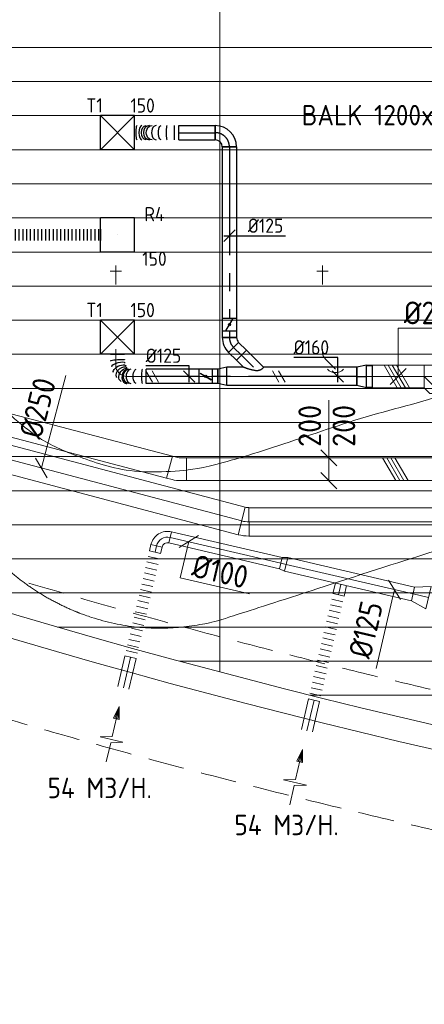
# Model space of a CAD drawing. Header units: millimetres. Extents: x -74969 to 28416, y 4400 to 50969.
# Tile 7 of 32: x -65470 to -61912, y 6383 to 15047. Entities that reach past the tile are written whole.
import ezdxf
from ezdxf.enums import TextEntityAlignment as Align

# ---------------------------------------------------------------- set-up
doc = ezdxf.new("R2010")
doc.units = ezdxf.units.MM
doc.header["$LTSCALE"] = 50
doc.linetypes.add('CENTER2', pattern=[28.575, 19.05, -3.175, 3.175, -3.175])
doc.linetypes.add('HIDDEN', pattern=[9.525, 6.35, -3.175])
for name, color, linetype in [('4plfd', 254, 'Continuous'), ('WL570---_RETOUR', 100, 'Continuous'), ('WL570---_RETOUR_RST', 3, 'Continuous'), ('WL570---_RETOUR_RST_HL', 1, 'Continuous'), ('WL570---_TOEVOER', 200, 'Continuous'), ('WL570---_TOEVOER_HL', 1, 'Continuous'), ('WL570---_TOEVOER_RST', 3, 'Continuous'), ('WL570---_TOEVOER_RST_HL', 1, 'Continuous'), ('WM570---_RETOUR_PR', 2, 'Continuous'), ('WM570---_RETOUR_RST_PR', 1, 'Continuous'), ('WM570---_TOEVOER', 2, 'Continuous'), ('WM570---_TOEVOER_PR', 2, 'Continuous'), ('WM570---_TOEVOER_RST_PR', 1, 'Continuous')]:
    doc.layers.add(name, color=color, linetype=linetype)
for name, color, linetype, lineweight in [('WL570---_BESTAAND-HARTLIJN', 161, 'Continuous', 0), ('WL570---_BESTAAND-MAATVOERING', 161, 'Continuous', 0), ('WL570---_BESTAAND-RETOUR', 100, 'Continuous', 0), ('WL570---_BESTAAND-TOEVOER', 200, 'Continuous', 0), ('WL570---_DEMONTEREN', 10, 'Continuous', 0)]:
    doc.layers.add(name, color=color, linetype=linetype, lineweight=lineweight)
doc.layers.get('WL570---_DEMONTEREN').off()
doc.styles.add('BURO-025', font='ISO96.shx', dxfattribs={"height": 125})
doc.styles.add('ISO', font='ISO', dxfattribs={"height": 162})
doc.styles.add('MAATVOERING', font='ISO')

# ---------------------------------------------------------------- blocks, each defined once
blk = doc.blocks.new('OTS20020020000H')
blk.add_lwpolyline([(-150, -100), (150, -100), (150, 100), (100, 150), (-100, 150), (-150, 100)], close=True)
at = {"layer": 'WL570---_BESTAAND-HARTLIJN'}
blk.add_line((-150, 0), (150, 0), dxfattribs=at)
at = {"layer": 'WL570---_BESTAAND-RETOUR'}
blk.add_lwpolyline([(-150, 0), (0, 150), (150, 0)], dxfattribs=at)
blk = doc.blocks.new('OSV20012501390G')
blk.add_lwpolyline([(0, -100), (140, -62.5), (140, 62.5), (0, 100)], close=True)
at = {"layer": 'WL570---_BESTAAND-HARTLIJN'}
blk.add_line((0, 0), (140, 0), dxfattribs=at)
blk = doc.blocks.new('KARO')
for p, q in [((1, 0.5), (0, 0.5)), ((0, -0.5), (1, -0.5))]:
    blk.add_line(p, q)
at = {"invisible_edges": 15}
blk.add_3dface([(0, 0.5), (0, -0.5), (1, -0.5), (1, 0.5)], dxfattribs=at)
at = {"layer": 'WL570---_BESTAAND-HARTLIJN'}
blk.add_line((0, 0), (1, 0), dxfattribs=at)
blk = doc.blocks.new('OSV1251000460G')
blk.add_lwpolyline([(0, -62.5), (46.7, -50), (46.7, 50), (0, 62.5)], close=True)
at = {"layer": 'WL570---_BESTAAND-HARTLIJN'}
blk.add_line((0, 0), (46.7, 0), dxfattribs=at)
blk = doc.blocks.new('OBO10000045H')
blk.add_lwpolyline([(50, -41.4, 0.198912), (6.1, 64.6), (-64.6, -6.1, -0.198912), (-50, -41.4)], format="xyb", close=True)
at = {"invisible_edges": 15}
for points in [[(-61.7, -9.3), (14.9, 55), (6.1, 64.6), (-64.6, -6.1)], [(-59, -12.7), (22.9, 44.6), (14.9, 55), (-61.7, -9.3)], [(-56.7, -16.4), (29.9, 33.6), (22.9, 44.6), (-59, -12.7)], [(-54.7, -20.3), (35.9, 22), (29.9, 33.6), (-56.7, -16.4)], [(-53, -24.3), (41, 9.9), (35.9, 22), (-54.7, -20.3)], [(-51.7, -28.5), (44.9, -2.6), (41, 9.9), (-53, -24.3)], [(-50.8, -32.7), (47.7, -15.4), (44.9, -2.6), (-51.7, -28.5)], [(-50.2, -37.1), (49.4, -28.3), (47.7, -15.4), (-50.8, -32.7)], [(-50, -41.4), (50, -41.4), (49.4, -28.3), (-50.2, -37.1)]]:
    blk.add_3dface(points, dxfattribs=at)
at = {"layer": 'WL570---_BESTAAND-HARTLIJN'}
blk.add_arc((-100, -41.4), 100, 0, 45, dxfattribs=at)
blk = doc.blocks.new('OZA1250100045R')
blk.add_lwpolyline([(70.7, 0), (106.1, 35.4), (35.4, 106.1), (-70.7, 0)])
at = {"layer": 'WL570---_BESTAAND-HARTLIJN'}
blk.add_line((0, 0), (70.7, 70.7), dxfattribs=at)
at = {"layer": 'WL570---_BESTAAND-TOEVOER'}
blk.add_arc((0, 70.7), 100, 225, 315, dxfattribs=at)
blk = doc.blocks.new('MVLINE')
blk.add_line((35.4, -35.4), (-35.4, 35.4))
blk = doc.blocks.new('OBO10000090ZE')
blk.add_lwpolyline([(-50, 0), (50, 0), (50, 100, 1), (-50, 100)], format="xyb", close=True)
at = {"layer": 'WL570---_BESTAAND-HARTLIJN'}
for points in [[(-50, 100), (50, 100)], [(0, 0), (0, 150)]]:
    blk.add_lwpolyline(points, dxfattribs=at)
blk = doc.blocks.new('OBO10000090H')
blk.add_lwpolyline([(50, -100, 0.414214), (-100, 50), (-100, -50, -0.414214), (-50, -100)], format="xyb", close=True)
at = {"invisible_edges": 15}
for points in [[(-91.3, -50.8), (-74, 47.7), (-100, 50), (-100, -50)], [(-82.9, -53), (-48.7, 41), (-74, 47.7), (-91.3, -50.8)], [(-75, -56.7), (-25, 29.9), (-48.7, 41), (-82.9, -53)], [(-67.9, -61.7), (-3.6, 14.9), (-25, 29.9), (-75, -56.7)], [(-61.7, -67.9), (14.9, -3.6), (-3.6, 14.9), (-67.9, -61.7)], [(-56.7, -75), (29.9, -25), (14.9, -3.6), (-61.7, -67.9)], [(-53, -82.9), (41, -48.7), (29.9, -25), (-56.7, -75)], [(-50.8, -91.3), (47.7, -74), (41, -48.7), (-53, -82.9)], [(-50, -100), (50, -100), (47.7, -74), (-50.8, -91.3)]]:
    blk.add_3dface(points, dxfattribs=at)
at = {"layer": 'WL570---_BESTAAND-HARTLIJN'}
blk.add_arc((-100, -100), 100, 0, 90, dxfattribs=at)
blk = doc.blocks.new('FLLINE100')
blk.add_line((0, -50), (0, 50))
blk = doc.blocks.new('OEX10000100000')
at = {"rotation": 90}
for p in [(0, -50), (0, -100), (0, -150), (0, -200), (0, -250), (0, -300), (0, -350), (0, -400), (0, -450), (0, -500), (0, -550), (0, -600), (0, -650), (0, -700), (0, -750), (0, -800), (0, -850), (0, -900), (0, -950), (0, -1000)]:
    blk.add_blockref('FLLINE100', p, dxfattribs=at)
blk = doc.blocks.new('AFZPIJL')
for points in [[(0, -10), (0, -6.52), (-2.06, -5.97), (2.06, -5.97), (0, -5.41), (0, 0)], [(-0.26, -2.22), (0, 0)], [(0.26, -2.22), (0, 0)]]:
    blk.add_lwpolyline(points)
blk.add_lwpolyline([(0.52, -2.22), (-0.52, -2.22), (0, 0)], close=True)
blk = doc.blocks.new('OBO25000015H')
blk.add_lwpolyline([(125, -32.9, 0.065543), (112.2, 64.1), (-129.3, -0.6, -0.065543), (-125, -32.9)], format="xyb", close=True)
at = {"invisible_edges": 15}
for points in [[(-128.4, -4.1), (114.9, 53.6), (112.2, 64.1), (-129.3, -0.6)], [(-127.6, -7.6), (117.3, 42.9), (114.9, 53.6), (-128.4, -4.1)], [(-126.9, -11.2), (119.3, 32.2), (117.3, 42.9), (-127.6, -7.6)], [(-126.3, -14.8), (121, 21.4), (119.3, 32.2), (-126.9, -11.2)], [(-125.8, -18.4), (122.5, 10.6), (121, 21.4), (-126.3, -14.8)], [(-125.5, -22), (123.6, -0.2), (122.5, 10.6), (-125.8, -18.4)], [(-125.2, -25.6), (124.4, -11.1), (123.6, -0.2), (-125.5, -22)], [(-125.1, -29.3), (124.8, -22), (124.4, -11.1), (-125.2, -25.6)], [(-125, -32.9), (125, -32.9), (124.8, -22), (-125.1, -29.3)]]:
    blk.add_3dface(points, dxfattribs=at)
at = {"layer": 'WL570---_BESTAAND-HARTLIJN'}
blk.add_arc((-250, -32.9), 250, 0, 15, dxfattribs=at)
blk = doc.blocks.new('KARH')
for p, q in [((1, 0.5), (0, 0.5)), ((0, -0.5), (1, -0.5))]:
    blk.add_line(p, q)
at = {"invisible_edges": 15}
blk.add_3dface([(0, 0.5), (0, -0.5), (1, -0.5), (1, 0.5)], dxfattribs=at)
blk = doc.blocks.new('VBO20020000050151-100')
blk.add_lwpolyline([(-100, -76.3), (100, -76.3), (100, -26.3, 0.065543), (89.8, 51.3), (76.8, 99.6), (-116.3, 47.8), (-103.4, -0.4, -0.065543), (-100, -26.3)], format="xyb", close=True)
blk = doc.blocks.new('UISO')
for p, q in [((0, 0.18), (1, 0.757)), ((0, 0), (1, 0.577))]:
    blk.add_line(p, q)
at = {"layer": 'WL570---_BESTAAND-TOEVOER'}
for p, q in [((0, 0.36), (1, 0.937)), ((0, -0.18), (1, 0.397))]:
    blk.add_line(p, q, dxfattribs=at)
blk = doc.blocks.new('Groep-22')
at = {"color": 8, "linetype": 'Continuous', "lineweight": 13}
for p, q in [((-51351, 14802.4), (-72801, 14802.4)), ((-51351, 14502.4), (-72801, 14502.4)), ((-51351, 14202.4), (-72801, 14202.4)), ((-51351, 13902.4), (-72801, 13902.4)), ((-51351, 13602.4), (-72801, 13602.4)), ((-72801, 13302.4), (-51351, 13302.4)), ((-72801, 13002.4), (-51351, 13002.4)), ((-72801, 12702.4), (-51351, 12702.4)), ((-72801, 12402.4), (-51351, 12402.4)), ((-72108.6, 12102.4), (-51351, 12102.4))]:
    blk.add_line(p, q, dxfattribs=at)
blk = doc.blocks.new('Block plafond 6e verd zuid')
at = {"color": 8, "linetype": 'Continuous', "lineweight": 13}
for p, q in [((8925, 75.1), (8925, -9320.2)), ((1422.7, -6824.9), (21450, -6824.9)), ((2180.1, -7124.9), (21450, -7124.9)), ((2967.5, -7424.9), (21450, -7424.9)), ((3788.2, -7724.9), (21450, -7724.9)), ((4646, -8024.9), (21450, -8024.9)), ((7125, -8024.9), (8925, -8024.9)), ((8925, -8024.9), (8925, -8324.9)), ((5546.1, -8324.9), (21450, -8324.9)), ((7125, -8324.9), (10725, -8324.9)), ((8925, -8324.9), (7125, -8324.9)), ((6494.3, -8624.9), (21450, -8624.9)), ((7498.7, -8924.9), (21450, -8924.9)), ((8569.2, -9224.9), (21450, -9224.9)), ((9719.7, -9524.9), (21450, -9524.9))]:
    blk.add_line(p, q, dxfattribs=at)
for radius, start in [(63341, 246.630126), (63550.8, 246.71186)]:
    blk.add_arc((25125.2, 51914.1), radius, start, 266.673723, dxfattribs=at)
at = {"layer": '4plfd', "linetype": 'Continuous', "lineweight": 13}
blk.add_open_spline([(11606, -1365), (11606, -3997.1), (11606, -6629.3), (10312.7, -7046.2), (9019.5, -7463.1), (8365.7, -7634), (7500.2, -7379.5), (7097.2, -7088.7), (6764.7, -6720.2), (6576.2, -6413.7), (6422.7, -5957.4), (6405.9, -5559.5), (6405.9, -6007.2), (6405.9, -6454.9), (6405.9, -6856.9), (6424.7, -7266.4), (6501.8, -7568.3), (6660.3, -7939.4), (6992.5, -8370.9), (7320.8, -8626.8), (7706.6, -8819.7), (8119.4, -8926.6), (8520.6, -8940.1), (8900.6, -8880.3), (9032, -8828.9), (11074.2, -8171.5), (13116.3, -7514.1), (13380.9, -5907.3), (13645.5, -4300.4), (13990.7, -4357.2), (14335.8, -4414.1), (14519.7, -3298.4), (14703.7, -2182.6), (14834, -1785.9), (14998.5, -1640.8), (15158.8, -1512.8), (15312.3, -1434.1), (15471.1, -1386.1), (15565, -1368.7), (15656, -1364.9), (13631, -1364.9), (11606, -1365)], degree=2, knots=[0, 0, 0, 1, 1, 2, 2, 3, 4, 5, 6, 7, 8, 8, 9, 9, 10, 11, 12, 13, 14, 15, 16, 17, 18, 19, 19, 20, 20, 21, 21, 22, 22, 23, 23, 24, 25, 26, 27, 28, 29, 29, 30, 30, 30], dxfattribs=at)
at = {"color": 8}
blk.add_blockref('Groep-22', (72801, -18627.4), dxfattribs=at)
blk = doc.blocks.new('*U217')
at = {"color": 0, "ltscale": 10}
for p, q in [((150, 150, -2500), (-150, 150, -2500)), ((-150, -150, -2500), (-150, 150, -2500)), ((150, -150, -2500), (-150, 150, -2500)), ((-150, -150, -2500), (150, 150, -2500)), ((150, -150, -2500), (150, 150, -2500)), ((150, -150, -2500), (-150, -150, -2500))]:
    blk.add_line(p, q, dxfattribs=at)
at = {"layer": 'WL570---_TOEVOER_RST_HL', "linetype": 'CENTER2'}
blk.add_circle((0, 0, -2500), 0.075, dxfattribs=at)
at = {"layer": 'WL570---_TOEVOER_RST', "color": 2, "style": 'BURO-025'}
for tag in ['MC', 'Q']:
    blk.add_attdef(tag, text='', height=125, dxfattribs=at).set_placement((0, 0), align=Align.MIDDLE)
at = {"layer": 'WM570---_TOEVOER_RST_PR', "color": 2, "style": 'BURO-025'}
blk.add_attdef('POSNR', text='', height=125, dxfattribs=at).set_placement((0, 0), align=Align.MIDDLE)
blk = doc.blocks.new('*U270')
at = {"color": 0, "ltscale": 10}
for p, q in [((0, 80, -2700), (1141.7, 80, -2700)), ((0, -80, -2700), (0, 80, -2700)), ((1141.7, 80, -2700), (1141.7, -80, -2700)), ((0, -80, -2700), (819.5, -80, -2700)), ((996.3, -80, -2700), (1141.7, -80, -2700))]:
    blk.add_line(p, q, dxfattribs=at)
at = {"layer": 'WL570---_TOEVOER_HL', "linetype": 'CENTER2'}
blk.add_line((0, 0, -2700), (1141.7, 0, -2700), dxfattribs=at)
at = {"layer": 'WM570---_TOEVOER_PR', "color": 2, "style": 'BURO-025'}
blk.add_attdef('POSNR', text='', height=125, dxfattribs=at).set_placement((0, 0), align=Align.MIDDLE)
blk = doc.blocks.new('*U271')
at = {"color": 0, "ltscale": 10}
for p, q in [((85.2, 100, -2700), (0, 80, -2700)), ((85.2, -100, -2700), (85.2, 100, -2700)), ((85.2, 95, -2700), (134.7, 95, -2700)), ((134.7, 95, -2700), (134.7, -95, -2700)), ((134.7, 95, -2700), (134.7, -95, -2700)), ((0, -80, -2700), (0, 80, -2700)), ((85.2, -100, -2700), (0, -80, -2700)), ((85.2, -95, -2700), (134.7, -95, -2700))]:
    blk.add_line(p, q, dxfattribs=at)
at = {"layer": 'WL570---_TOEVOER_HL', "linetype": 'CENTER2'}
blk.add_line((0, 0, -2700), (85.2, 0, -2700), dxfattribs=at)
for centre in [(0, 0, -2700), (85.2, 0, -2700)]:
    blk.add_circle(centre, 0.075, dxfattribs=at)
at = {"layer": 'WM570---_TOEVOER_PR', "color": 2, "style": 'BURO-025'}
blk.add_attdef('POSNR', text='', height=125, dxfattribs=at).set_placement((0, 0), align=Align.MIDDLE)
blk = doc.blocks.new('*U272')
at = {"color": 0, "ltscale": 10}
for p, q in [((-51.8, -62.5, -2700), (-51.8, 62.5, -2700)), ((-7.6, 80.8, -2700), (80.8, -7.6, -2700))]:
    blk.add_line(p, q, dxfattribs=at)
for radius in [62.6, 187.6]:
    blk.add_arc((-51.8, 125.1, -2700), radius, 270, 315, dxfattribs=at)
at = {"layer": 'WL570---_TOEVOER_HL', "linetype": 'CENTER2'}
blk.add_arc((-51.8, 125.1, -2700), 125.1, 270, 315, dxfattribs=at)
at = {"layer": 'WM570---_TOEVOER_PR', "color": 2, "style": 'BURO-025'}
blk.add_attdef('POSNR', text='', height=125, dxfattribs=at).set_placement((0, 0), align=Align.MIDDLE)
blk = doc.blocks.new('*U273')
at = {"color": 0, "ltscale": 10}
for p, q in [((0, 62.5, -2700), (97.1, 62.5, -2700)), ((0, -62.5, -2700), (0, 62.5, -2700)), ((97.1, 62.5, -2700), (97.1, -62.5, -2700)), ((0, -62.5, -2700), (97.1, -62.5, -2700))]:
    blk.add_line(p, q, dxfattribs=at)
at = {"layer": 'WL570---_TOEVOER_HL', "linetype": 'CENTER2'}
blk.add_line((0, 0, -2700), (97.1, 0, -2700), dxfattribs=at)
at = {"layer": 'WM570---_TOEVOER_PR', "color": 2, "style": 'BURO-025'}
blk.add_attdef('POSNR', text='', height=125, dxfattribs=at).set_placement((0, 0), align=Align.MIDDLE)
blk = doc.blocks.new('*U274')
at = {"color": 0, "ltscale": 10}
for p, q in [((0, 88.4, -2700), (62.1, 150.4, -2700)), ((62.1, 150.4, -2700), (150.4, 62.1, -2700)), ((0, -88.4, -2700), (150.4, 62.1, -2700))]:
    blk.add_line(p, q, dxfattribs=at)
blk.add_spline([(-0.3, -88.2, -2700), (-1, -87.6, -2700), (-2.2, -86.6, -2700), (-3.9, -85.1, -2700), (-6, -83.3, -2700), (-8.4, -81, -2700), (-11.1, -78.2, -2700), (-14.1, -75, -2700), (-17.1, -71.2, -2700), (-20.1, -66.9, -2700), (-23, -61.9, -2700), (-25.5, -56.2, -2700), (-27.7, -49.8, -2700), (-29.2, -42.6, -2700), (-30, -34.4, -2700), (-30, -25.5, -2700), (-29.2, -15.8, -2700), (-27.7, -5.5, -2700), (-25.5, 5.1, -2700), (-23, 15.9, -2700), (-20.1, 26.6, -2700), (-17.1, 37, -2700), (-14.1, 46.8, -2700), (-11.1, 55.9, -2700), (-8.4, 64.1, -2700), (-6, 71.3, -2700), (-3.9, 77.3, -2700), (-2.2, 82.1, -2700), (-1, 85.6, -2700), (-0.3, 87.7, -2700), (0, 88.4, -2700)], degree=3, dxfattribs=at)
at = {"layer": 'WL570---_TOEVOER_HL', "linetype": 'CENTER2'}
blk.add_line((0, 0, -2700), (106.3, 106.3, -2700), dxfattribs=at)
at = {"layer": 'WM570---_TOEVOER_PR', "color": 2, "style": 'BURO-025'}
blk.add_attdef('POSNR', text='', height=125, dxfattribs=at).set_placement((0, 0), align=Align.MIDDLE)
blk = doc.blocks.new('*U275')
at = {"color": 0, "ltscale": 10}
for p, q in [((0, 80, -2700), (78.2, 62.5, -2700)), ((0, 80, -2700), (0, -80, -2700)), ((78.2, 62.5, -2700), (78.2, -62.5, -2700)), ((0, -80, -2700), (78.2, -62.5, -2700))]:
    blk.add_line(p, q, dxfattribs=at)
at = {"layer": 'WL570---_TOEVOER_HL', "linetype": 'CENTER2'}
blk.add_line((0, 0, -2700), (78.2, 0, -2700), dxfattribs=at)
for centre in [(0, 0, -2700), (78.2, 0, -2700)]:
    blk.add_circle(centre, 0.075, dxfattribs=at)
at = {"layer": 'WM570---_TOEVOER_PR', "color": 2, "style": 'BURO-025'}
blk.add_attdef('POSNR', text='', height=125, dxfattribs=at).set_placement((0, 0), align=Align.MIDDLE)
blk = doc.blocks.new('*U276')
at = {"color": 0, "ltscale": 10}
for p, q in [((-125, -62.5, -2700), (-125, 62.5, -2700)), ((62.5, -125, -2700), (-62.5, -125, -2700))]:
    blk.add_line(p, q, dxfattribs=at)
for radius in [187.5, 62.5]:
    blk.add_arc((-125, -125, -2700), radius, 0, 90, dxfattribs=at)
at = {"layer": 'WL570---_TOEVOER_HL', "linetype": 'CENTER2'}
blk.add_arc((-125, -125, -2700), 125, 0, 90, dxfattribs=at)
at = {"layer": 'WM570---_TOEVOER_PR', "color": 2, "style": 'BURO-025'}
blk.add_attdef('POSNR', text='', height=125, dxfattribs=at).set_placement((0, 0), align=Align.MIDDLE)
blk = doc.blocks.new('*U277')
at = {"color": 0, "ltscale": 10}
for p, q in [((0, 62.5, -2700), (1507.7, 62.5, -2700)), ((0, -62.5, -2700), (0, 62.5, -2700)), ((0, -62.5, -2700), (1507.7, -62.5, -2700))]:
    blk.add_line(p, q, dxfattribs=at)
at = {"layer": 'WL570---_TOEVOER_HL', "linetype": 'CENTER2'}
blk.add_line((0, 0, -2700), (1507.7, 0, -2700), dxfattribs=at)
at = {"layer": 'WM570---_TOEVOER_PR', "color": 2, "style": 'BURO-025'}
blk.add_attdef('POSNR', text='', height=125, dxfattribs=at).set_placement((0, 0), align=Align.MIDDLE)
blk = doc.blocks.new('*U278')
at = {"ltscale": 10}
for p, q in [((-56.4, 62.5, -2700), (56.5, 62.5, -2700)), ((-56.4, -62.5, -2700), (-56.4, 62.5, -2700)), ((-49.4, 27.3, -2700), (-48.4, 29.1, -2700)), ((48.4, -29.1, -2700), (-49.4, 27.3, -2700)), ((49.4, -27.3, -2700), (-48.4, 29.1, -2700)), ((56.5, 62.5, -2700), (56.5, -62.5, -2700)), ((-56.4, -62.5, -2700), (56.5, -62.5, -2700)), ((48.4, -29.1, -2700), (49.4, -27.3, -2700))]:
    blk.add_line(p, q, dxfattribs=at)
blk.add_circle((0, 0, -2700), 9.41, dxfattribs=at)
at = {"layer": 'WL570---_TOEVOER', "color": 2, "style": 'BURO-025'}
blk.add_attdef('I', text='', height=125, dxfattribs=at).set_placement((0, 0), align=Align.MIDDLE)
at = {"layer": 'WM570---_TOEVOER_PR', "color": 2, "style": 'BURO-025'}
blk.add_attdef('POSNR', text='', height=125, dxfattribs=at).set_placement((0, 0), align=Align.MIDDLE)
blk = doc.blocks.new('*U279')
at = {"color": 0, "ltscale": 10}
for p, q in [((0, 62.5, -2700), (55.3, 62.5, -2700)), ((55.3, 62.5, -2700), (55.3, -62.5, -2700)), ((0, -62.5, -2700), (55.3, -62.5, -2700))]:
    blk.add_line(p, q, dxfattribs=at)
at = {"layer": 'WL570---_TOEVOER_HL', "linetype": 'CENTER2'}
blk.add_line((0, 0, -2700), (55.3, 0, -2700), dxfattribs=at)
at = {"layer": 'WM570---_TOEVOER_PR', "color": 2, "style": 'BURO-025'}
blk.add_attdef('POSNR', text='', height=125, dxfattribs=at).set_placement((0, 0), align=Align.MIDDLE)
blk = doc.blocks.new('*U280')
at = {"color": 0, "ltscale": 10}
for p, q in [((0, 62.5, -2700), (51.6, 62.5, -2700)), ((0, -62.5, -2700), (0, 62.5, -2700)), ((0, -62.5, -2700), (51.6, -62.5, -2700))]:
    blk.add_line(p, q, dxfattribs=at)
at = {"layer": 'WL570---_TOEVOER_HL', "linetype": 'CENTER2'}
blk.add_line((0, 0, -2700), (51.6, 0, -2700), dxfattribs=at)
at = {"layer": 'WM570---_TOEVOER_PR', "color": 2, "style": 'BURO-025'}
blk.add_attdef('POSNR', text='', height=125, dxfattribs=at).set_placement((0, 0), align=Align.MIDDLE)
blk = doc.blocks.new('*U281')
at = {"ltscale": 10}
for p, q in [((-56.4, 62.5, -2700), (56.4, 62.5, -2700)), ((-56.4, -62.5, -2700), (-56.4, 62.5, -2700)), ((-49.4, 27.3, -2700), (-48.4, 29.1, -2700)), ((48.4, -29.1, -2700), (-49.4, 27.3, -2700)), ((49.4, -27.3, -2700), (-48.4, 29.1, -2700)), ((56.4, 62.5, -2700), (56.4, -62.5, -2700)), ((-56.4, -62.5, -2700), (56.4, -62.5, -2700)), ((48.4, -29.1, -2700), (49.4, -27.3, -2700))]:
    blk.add_line(p, q, dxfattribs=at)
blk.add_circle((0, 0, -2700), 9.41, dxfattribs=at)
at = {"layer": 'WL570---_TOEVOER', "color": 2, "style": 'BURO-025'}
blk.add_attdef('I', text='', height=125, dxfattribs=at).set_placement((0, 0), align=Align.MIDDLE)
at = {"layer": 'WM570---_TOEVOER_PR', "color": 2, "style": 'BURO-025'}
blk.add_attdef('POSNR', text='', height=125, dxfattribs=at).set_placement((0, 0), align=Align.MIDDLE)
blk = doc.blocks.new('*U282')
at = {"color": 0, "ltscale": 10}
for p, q in [((0, 62.5, -2700), (319.5, 62.5, -2700)), ((0, -62.5, -2700), (0, 62.5, -2700)), ((319.5, 62.5, -2700), (319.5, -62.5, -2700)), ((0, -62.5, -2700), (319.5, -62.5, -2700))]:
    blk.add_line(p, q, dxfattribs=at)
at = {"layer": 'WL570---_TOEVOER_HL', "linetype": 'CENTER2'}
blk.add_line((0, 0, -2700), (319.5, 0, -2700), dxfattribs=at)
at = {"layer": 'WM570---_TOEVOER_PR', "color": 2, "style": 'BURO-025'}
blk.add_attdef('POSNR', text='', height=125, dxfattribs=at).set_placement((0, 0), align=Align.MIDDLE)
blk = doc.blocks.new('*U283')
at = {"color": 0, "ltscale": 10}
for p, q in [((0, 62.5, -2700), (0, -62.5, -2700)), ((38.8, 62.5, -2700), (38.8, -62.5, -2700)), ((389.8, 62.5, -2700), (389.8, -62.5, -2700))]:
    blk.add_line(p, q, dxfattribs=at)
for centre, major_axis, ratio, start_param, end_param in [((104, 0, -2700), (0, -62.5), 0.140595, 0, 3.141593), ((199.4, 0, -2700), (0, -62.5), 0.649315, 0, 3.141593), ((259.2, 0, -2700), (0, 62.5), 0.837401, 3.141593, 6.283185), ((325.7, 0, -2700), (0, 62.5), 0.410884, 3.141593, 6.283185)]:
    blk.add_ellipse(centre, major_axis=major_axis, ratio=ratio, start_param=start_param, end_param=end_param, dxfattribs=at)
at = {"color": 0, "ltscale": 10, "extrusion": (0, 0, -1)}
for centre, major_axis, ratio, start_param, end_param in [((154.7, 0, -2700), (0, 62.5), 0.410884, 0, 3.141593), ((234.7, 0, -2700), (0, 62.5), 0.837401, 0, 3.141593), ((288.6, 0, -2700), (0, -62.5), 0.649315, 3.141593, 6.283185), ((367.9, 0, -2700), (0, -62.5), 0.140595, 3.141593, 6.283185)]:
    blk.add_ellipse(centre, major_axis=major_axis, ratio=ratio, start_param=start_param, end_param=end_param, dxfattribs=at)
at = {"layer": 'WM570---_TOEVOER_PR', "color": 2, "style": 'BURO-025'}
blk.add_attdef('POSNR', text='', height=125, dxfattribs=at).set_placement((0, 0), align=Align.MIDDLE)
blk = doc.blocks.new('*U284')
at = {"color": 0, "ltscale": 10}
for p, q in [((0, 62.5, -2700), (468.5, 62.5, -2700)), ((468.5, 62.5, -2700), (468.5, -62.5, -2700)), ((0, -62.5, -2700), (468.5, -62.5, -2700))]:
    blk.add_line(p, q, dxfattribs=at)
at = {"layer": 'WL570---_TOEVOER_HL', "linetype": 'CENTER2'}
blk.add_line((0, 0, -2700), (468.5, 0, -2700), dxfattribs=at)
at = {"layer": 'WM570---_TOEVOER_PR', "color": 2, "style": 'BURO-025'}
blk.add_attdef('POSNR', text='', height=125, dxfattribs=at).set_placement((0, 0), align=Align.MIDDLE)
blk = doc.blocks.new('*U285')
at = {"color": 0, "ltscale": 10}
for p, q in [((304.7, -84.9, -2700), (304.5, -83.9, -2700)), ((313.2, -194.2, -2700), (188.2, -194.2, -2700))]:
    blk.add_line(p, q, dxfattribs=at)
for centre, major_axis, ratio, start_param, end_param in [((31.1, 0, -2700), (0, -62.5), 0.152035, 0, 3.141593), ((132.4, 0, -2700), (0, -62.5), 0.692721, 0, 3.141593), ((163.3, 0, -2700), (-12.8, -61.7), 0.773542, 0.159244, 2.982348), ((211.9, -32.6, -2700), (48.6, 39.8), 0.622668, 3.224643, 6.200134), ((163.3, 0, -2700), (-12.8, -61.7), 0.773542, 2.982348, 3.300837), ((211.9, -32.6, -2700), (48.6, 39.8), 0.622668, 6.200134, 6.366236), ((243.9, -100.1, -2700), (-60.7, -15.7), 0.301423, 0.026965, 3.114628)]:
    blk.add_ellipse(centre, major_axis=major_axis, ratio=ratio, start_param=start_param, end_param=end_param, dxfattribs=at)
at = {"color": 0, "ltscale": 10, "extrusion": (0, 0, -1)}
for centre, major_axis, ratio, start_param, end_param in [((85.5, 0, -2700), (0, 62.5), 0.442366, 0, 3.141593), ((150, 0, -2700), (0, 62.5), 0.786597, 0, 3.141593), ((188.9, -11.1, -2700), (34.5, 52.6), 0.722833, 6.158854, 9.300447), ((230.6, -62.9, -2700), (56.6, 27.2), 0.478866, 6.232589, 9.374182), ((250.7, -141.6, -2700), (62.5, 5.1), 0.10287, 6.274733, 9.416326)]:
    blk.add_ellipse(centre, major_axis=major_axis, ratio=ratio, start_param=start_param, end_param=end_param, dxfattribs=at)
at = {"layer": 'WM570---_TOEVOER_PR', "color": 2, "style": 'BURO-025'}
blk.add_attdef('POSNR', text='', height=125, dxfattribs=at).set_placement((0, 0), align=Align.MIDDLE)
blk = doc.blocks.new('*U286')
at = {"layer": 'WM570---_TOEVOER', "color": 0, "ltscale": 10}
for p, q in [((0, 167.6), (-389.3, 167.6)), ((0, -50), (0, 167.6)), ((50, -50), (-50, 50))]:
    blk.add_line(p, q, dxfattribs=at)
at = {"layer": 'WM570---_TOEVOER', "color": 0, "style": 'BURO-025'}
blk.add_text('%%c160', height=125, dxfattribs=at).set_placement((-389.3, 192.6))
blk = doc.blocks.new('*U287')
at = {"layer": 'WM570---_TOEVOER', "color": 0, "ltscale": 10}
for p, q in [((-50, -50), (50, 50)), ((-50, 0), (492.2, 0))]:
    blk.add_line(p, q, dxfattribs=at)
at = {"layer": 'WM570---_TOEVOER', "color": 0, "style": 'BURO-025'}
blk.add_text('%%c125', height=125, dxfattribs=at).set_placement((161.8, 25))
blk = doc.blocks.new('*U288')
at = {"layer": 'WM570---_TOEVOER', "color": 0, "ltscale": 10}
for p, q in [((0, 94.3), (-380.4, 94.3)), ((0, -50), (0, 94.3)), ((50, -50), (-50, 50))]:
    blk.add_line(p, q, dxfattribs=at)
at = {"layer": 'WM570---_TOEVOER', "color": 0, "style": 'BURO-025'}
blk.add_text('%%c125', height=125, dxfattribs=at).set_placement((-380.4, 119.3))
blk = doc.blocks.new('*U352')
at = {"color": 0, "ltscale": 10}
for p, q in [((150, 150, -150), (-150, 150, -150)), ((-150, -150, -150), (-150, 150, -150)), ((150, -150, -150), (150, 150, -150)), ((150, -150, -150), (-150, -150, -150))]:
    blk.add_line(p, q, dxfattribs=at)
at = {"layer": 'WL570---_RETOUR_RST_HL', "linetype": 'CENTER2'}
blk.add_circle((0, 0, -150), 0.075, dxfattribs=at)
at = {"layer": 'WL570---_RETOUR_RST', "color": 2, "style": 'BURO-025'}
for tag in ['MC', 'Q']:
    blk.add_attdef(tag, text='', height=125, dxfattribs=at).set_placement((0, 0), align=Align.MIDDLE)
at = {"layer": 'WM570---_RETOUR_RST_PR', "color": 2, "style": 'BURO-025'}
blk.add_attdef('POSNR', text='', height=125, dxfattribs=at).set_placement((0, 0), align=Align.MIDDLE)
blk = doc.blocks.new('*U516')
at = {"color": 0, "ltscale": 10}
for p, q in [((0, 50), (0, -50)), ((16.7, 50), (16.7, -50)), ((50, 50), (50, -50)), ((83.4, 50), (83.4, -50)), ((116.7, 50), (116.7, -50)), ((150.1, 50), (150.1, -50)), ((183.5, 50), (183.5, -50)), ((216.8, 50), (216.8, -50)), ((250.2, 50), (250.2, -50)), ((283.5, 50), (283.5, -50)), ((316.9, 50), (316.9, -50)), ((350.2, 50), (350.2, -50)), ((383.6, 50), (383.6, -50)), ((417, 50), (417, -50)), ((450.3, 50), (450.3, -50)), ((483.7, 50), (483.7, -50)), ((517, 50), (517, -50)), ((550.4, 50), (550.4, -50)), ((583.7, 50), (583.7, -50)), ((617.1, 50), (617.1, -50)), ((650.4, 50), (650.4, -50)), ((683.8, 50), (683.8, -50)), ((717.2, 50), (717.2, -50)), ((750.5, 50), (750.5, -50)), ((783.9, 50), (783.9, -50)), ((817.2, 50), (817.2, -50)), ((850.6, 50), (850.6, -50)), ((883.9, 50), (883.9, -50)), ((917.3, 50), (917.3, -50)), ((950.7, 50), (950.7, -50)), ((984, 50), (984, -50)), ((1017.4, 50), (1017.4, -50)), ((1050.7, 50), (1050.7, -50)), ((1084.1, 50), (1084.1, -50)), ((1117.4, 50), (1117.4, -50)), ((1150.8, 50), (1150.8, -50)), ((1184.1, 50), (1184.1, -50)), ((1217.5, 50), (1217.5, -50)), ((1250.9, 50), (1250.9, -50)), ((1284.2, 50), (1284.2, -50)), ((1317.6, 50), (1317.6, -50)), ((1350.9, 50), (1350.9, -50)), ((1384.3, 50), (1384.3, -50)), ((1417.6, 50), (1417.6, -50)), ((1451, 50), (1451, -50)), ((1484.4, 50), (1484.4, -50)), ((1517.7, 50), (1517.7, -50)), ((1551.1, 50), (1551.1, -50)), ((1584.4, 50), (1584.4, -50)), ((1617.8, 50), (1617.8, -50)), ((1651.1, 50), (1651.1, -50)), ((1684.5, 50), (1684.5, -50)), ((1717.8, 50), (1717.8, -50)), ((1751.2, 50), (1751.2, -50)), ((1784.6, 50), (1784.6, -50)), ((1817.9, 50), (1817.9, -50)), ((1834.6, 50), (1834.6, -50))]:
    blk.add_line(p, q, dxfattribs=at)
at = {"layer": 'WM570---_RETOUR_PR', "color": 2, "style": 'BURO-025'}
blk.add_attdef('POSNR', text='', height=125, dxfattribs=at).set_placement((0, 0), align=Align.MIDDLE)

msp = doc.modelspace()

# ---------------------------------------------------------------- linework, layer by layer
at = {"layer": 'WL570---_BESTAAND-MAATVOERING', "color": 7, "linetype": 'HIDDEN'}
for p, q in [((-72110, 14502.4), (-50769.4, 14502.4)), ((-72110, 13302.4), (-50769.4, 13302.4))]:
    msp.add_line(p, q, dxfattribs=at)
at = {"layer": 'WL570---_BESTAAND-MAATVOERING'}
for points in [[(-65279.4, 11102.2), (-65231.9, 11281.8), (-65064.4, 11914.8)], [(-62752.6, 10990.8), (-62752.6, 11238), (-62752.6, 11699.5)], [(-63983.8, 10454.2), (-64057.8, 10136.9), (-63448, 9994.7)], [(-62173.7, 10031.4), (-62196.5, 9933.8), (-62335.4, 9337.8)]]:
    msp.add_lwpolyline(points, dxfattribs=at)
at = {"layer": 'WL570---_BESTAAND-MAATVOERING', "color": 7, "linetype": 'HIDDEN'}
for radius, start, end in [(63040.6, 247.031394, 267.036171), (64240.6, 246.320689, 267.091582)]:
    msp.add_arc((-47509.9, 70541.1), radius, start, end, dxfattribs=at)
at = {"layer": 'WL570---_BESTAAND-TOEVOER'}
msp.add_lwpolyline([(-62142.1, 11908.1), (-62142.1, 12333.5), (-61473.1, 12333.5)], dxfattribs=at)

# ---------------------------------------------------------------- block references
at = {"layer": 'WL570---_BESTAAND-MAATVOERING', "yscale": 2, "zscale": 2}
for p, xscale, rotation in [((-65279.4, 11102.2), 2, 165.1835588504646), ((-63983.8, 10454.2), -2, 346.8714241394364), ((-62173.7, 10031.4), 2, 166.8725205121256)]:
    msp.add_blockref('MVLINE', p, dxfattribs=dict(at, xscale=xscale, rotation=rotation))
at = {"layer": 'WL570---_BESTAAND-MAATVOERING', "xscale": 2, "yscale": 2, "zscale": 2}
for p in [(-62752.6, 11190.8), (-62752.6, 10990.8)]:
    msp.add_blockref('MVLINE', p, dxfattribs=at)
at = {"layer": 'WL570---_BESTAAND-RETOUR'}
for p, xscale, yscale, zscale, rotation in [((-67256.9, 11625.2), 3867.422491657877, 250, 250, 345.1835588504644), ((-64146.9, 10491.6), -999.0447346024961, 100, 100, 166.871424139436), ((-64279.8, 10361.8), -55.98824614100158, 100, 100, 256.8714241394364), ((-63127.5, 10253.8), 1146.204025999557, 125, 125, 346.8725205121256), ((-62666.8, 9985.4), -95.46200842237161, 100, 100, 256.8714241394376), ((-64495.7, 9436), -275.9456809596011, 100, 100, 76.87142413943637), ((-62882.1, 9059.5), -275.9456809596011, 100, 100, 76.87142413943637)]:
    msp.add_blockref('KARO', p, dxfattribs=dict(at, xscale=xscale, yscale=yscale, zscale=zscale, rotation=rotation))
at = {"layer": 'WL570---_BESTAAND-RETOUR', "rotation": 255.1835588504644}
msp.add_blockref('OBO25000015H', (-63486.6, 10627.9), dxfattribs=at)
at = {"layer": 'WL570---_BESTAAND-RETOUR', "xscale": 2814.098937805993, "yscale": 250, "zscale": 250}
msp.add_blockref('KARO', (-63454.1, 10627.9), dxfattribs=at)
at = {"layer": 'WL570---_BESTAAND-RETOUR', "xscale": -1}
for name, p, rotation in [('OBO10000090H', (-64244.2, 10514.3), 346.8714241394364), ('OEX10000100000', (-64507, 9387.9), 166.8714241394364), ('OSV1251000460G', (-63127.5, 10253.8), 346.8725205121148), ('OSV20012501390G', (-61875, 9961.7), 346.8725205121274), ('OEX10000100000', (-62893.3, 9011.4), 166.8714241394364)]:
    msp.add_blockref(name, p, dxfattribs=dict(at, rotation=rotation))
at = {"layer": 'WL570---_BESTAAND-RETOUR', "color": 2, "xscale": -50, "yscale": 50, "zscale": 50, "rotation": 346.8714241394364}
for p in [(-64595.6, 9002.6), (-62982, 8626.1)]:
    msp.add_blockref('AFZPIJL', p, dxfattribs=at)
at = {"layer": 'WL570---_BESTAAND-TOEVOER'}
msp.add_blockref('Block plafond 6e verd zuid', (-72635, 18627.4), dxfattribs=at)
for name, p, xscale, yscale, zscale, rotation in [('KARH', (-64152.6, 11110), 4350.214725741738, 200, 200, 165.317027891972), ('UISO', (-62230, 12008.1), 200, 200, 200, 270), ('MVLINE', (-62142.1, 11908.1), -2, 2, 2, 180), ('KARH', (-60932.8, 11090.8), 3070.718771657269, 200, 200, 180), ('UISO', (-62091.3, 10990.8), 200, 200, 200, 90)]:
    msp.add_blockref(name, p, dxfattribs=dict(at, xscale=xscale, yscale=yscale, zscale=zscale, rotation=rotation))
at = {"layer": 'WL570---_BESTAAND-TOEVOER', "xscale": 506.7866670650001, "yscale": 200, "zscale": 200}
msp.add_blockref('KARO', (-62421.2, 11908.1), dxfattribs=at)
at = {"layer": 'WL570---_BESTAAND-TOEVOER', "xscale": -1, "rotation": 180}
msp.add_blockref('OTS20020020000H', (-61764.4, 11908.1), dxfattribs=at)
at = {"layer": 'WL570---_BESTAAND-TOEVOER', "rotation": 255.317027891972}
msp.add_blockref('VBO20020000050151-100', (-64079.3, 11090.8), dxfattribs=at)
at = {"layer": 'WL570---_DEMONTEREN'}
for p in [(-64625.6, 12732.9), (-62808, 12732.9)]:
    msp.add_blockref('OBO10000090ZE', p, dxfattribs=at)
at = {"layer": 'WL570---_DEMONTEREN', "yscale": 100, "zscale": 100}
for name, p, xscale, rotation in [('KARO', (-64625.6, 12732.9), 16.03765465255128, 270.000000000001), ('KARO', (-62808, 12732.9), 16.03765465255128, 270.000000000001), ('KARO', (-64625.6, 12008.1), -138.5896735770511, 270), ('KARO', (-62808, 12146.7), -20.34712610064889, 90.00000000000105), ('KARO', (-62778.8, 12055.6), -20.25322287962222, 134.9999999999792), ('KARO', (-62986.7, 11908.1), 1538.477059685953, 180), ('UISO', (-64266.2, 11858.1), 100, 90), ('UISO', (-63154.2, 11858.1), 100, 90)]:
    msp.add_blockref(name, p, dxfattribs=dict(at, xscale=xscale, rotation=rotation))
at = {"layer": 'WL570---_DEMONTEREN', "xscale": -1}
for name, p, rotation in [('OBO10000045H', (-62808, 12084.9), 44.99999999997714), ('OBO10000090H', (-64625.6, 11908.1), 90.00000000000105)]:
    msp.add_blockref(name, p, dxfattribs=dict(at, rotation=rotation))
for name, p in [('OZA1250100045R', (-62693.7, 11970.6)), ('OSV1251000460G', (-62940, 11908.1)), ('OSV20012501390G', (-62421.2, 11908.1)), ('OSV20012501390G', (-62421.2, 11908.1))]:
    msp.add_blockref(name, p, dxfattribs=at)
at = {"layer": 'WL570---_DEMONTEREN', "xscale": 378.8891171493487, "yscale": 125, "zscale": 125}
msp.add_blockref('KARO', (-62940, 11908.1), dxfattribs=at)
at = {"layer": 'WL570---_RETOUR'}
ref = msp.add_blockref('*U352', (-64610, 13152.4, 150), dxfattribs=at)
ref.add_attrib('POSNR', 'R4', dxfattribs={"layer": 'WM570---_RETOUR_RST_PR', "color": 2, "height": 125, "style": 'BURO-025'}).set_placement((-64285, 13335.9), align=Align.MIDDLE)
ref.add_attrib('Q', '150', dxfattribs={"layer": 'WL570---_RETOUR_RST', "color": 2, "height": 125, "style": 'BURO-025'}).set_placement((-64285, 12943.5), align=Align.MIDDLE)
msp.add_blockref('*U516', (-66594.6, 13152.4), dxfattribs=at)
at = {"layer": 'WL570---_TOEVOER'}
ref = msp.add_blockref('*U217', (-64610.1, 14052.4, 2500), dxfattribs=at)
ref.add_attrib('Q', '150', (-64496.7, 14229.1), dxfattribs={"layer": 'WL570---_TOEVOER_RST', "color": 2, "height": 125, "style": 'BURO-025'})
ref.add_attrib('MC', 'T1', (-64884.5, 14230.4), dxfattribs={"layer": 'WL570---_TOEVOER_RST', "color": 2, "height": 125, "style": 'BURO-025'})
for name, p, rotation in [('*U283', (-64070.3, 14052.4, 2700), 180), ('*U277', (-63625.8, 13927.4, 2700), 270), ('*U278', (-63625.8, 12363.2, 2700), 270), ('*U279', (-63625.8, 12306.8, 2700), 270), ('*U272', (-63625.8, 12199.6, 2700), 270), ('*U273', (-63589.2, 12163, 2700), 315), ('*U274', (-63414.3, 11988.1, 2700), 90), ('*U285', (-64359.2, 11908.1, 2700), 180), ('*U284', (-63890.7, 11908.1, 2700), 180), ('*U281', (-63834.3, 11908.1, 2700), 180), ('*U280', (-63726.3, 11908.1, 2700), 180), ('*U275', (-63648.1, 11908.1, 2700), 180), ('*U270', (-62506.4, 11908.1, 2700), 180)]:
    msp.add_blockref(name, p, dxfattribs=dict(at, rotation=rotation))
for name, p in [('*U282', (-64070.3, 14052.4, 2700)), ('*U276', (-63625.8, 14052.4, 2700)), ('*U271', (-62506.4, 11908.1, 2700))]:
    msp.add_blockref(name, p, dxfattribs=at)
ref = msp.add_blockref('*U217', (-64609.9, 12252.3, 2500), dxfattribs=at)
ref.add_attrib('Q', '150', (-64496.6, 12429), dxfattribs={"layer": 'WL570---_TOEVOER_RST', "color": 2, "height": 125, "style": 'BURO-025'})
ref.add_attrib('MC', 'T1', (-64884.3, 12430.4), dxfattribs={"layer": 'WL570---_TOEVOER_RST', "color": 2, "height": 125, "style": 'BURO-025'})
at = {"layer": 'WM570---_TOEVOER'}
for name, p in [('*U287', (-63625.8, 13146.3, 2700)), ('*U286', (-62671.6, 11908.1, 2700)), ('*U288', (-63981.1, 11908.1, 2700))]:
    msp.add_blockref(name, p, dxfattribs=at)

# ---------------------------------------------------------------- texts
at = {"layer": 'WL570---_BESTAAND-MAATVOERING', "style": 'ISO'}
msp.add_text('BALK 1200x320', height=180, dxfattribs=at).set_placement((-62989.8, 14116.8))
at = {"layer": 'WL570---_BESTAAND-MAATVOERING', "style": 'MAATVOERING'}
for s, rotation, p in [('%%c250', 75.18356, (-65283.5, 11347.2)), ('200', 90, (-62819.3, 11288)), ('200', 90, (-62519.3, 11288))]:
    msp.add_text(s, height=200, rotation=rotation, dxfattribs=at).set_placement(p)
for s, rotation, p in [('%%c100', 346.87362, (-63489.9, 10037.9)), ('%%c125', 76.87252, (-62272.7, 9900.2))]:
    msp.add_text(s, height=200, rotation=rotation, dxfattribs=at).set_placement(p, align=Align.RIGHT)
at = {"layer": 'WL570---_BESTAAND-RETOUR', "color": 2, "style": 'MAATVOERING'}
for p in [(-65225.4, 8196.9), (-63581.9, 7870.8)]:
    msp.add_text('54 M3/H.', height=180, dxfattribs=at).set_placement(p)
at = {"layer": 'WL570---_BESTAAND-TOEVOER', "style": 'MAATVOERING'}
msp.add_text('%%c200', height=200, rotation=360, dxfattribs=at).set_placement((-62092.1, 12366.8))

doc.saveas('drawing.dxf')
